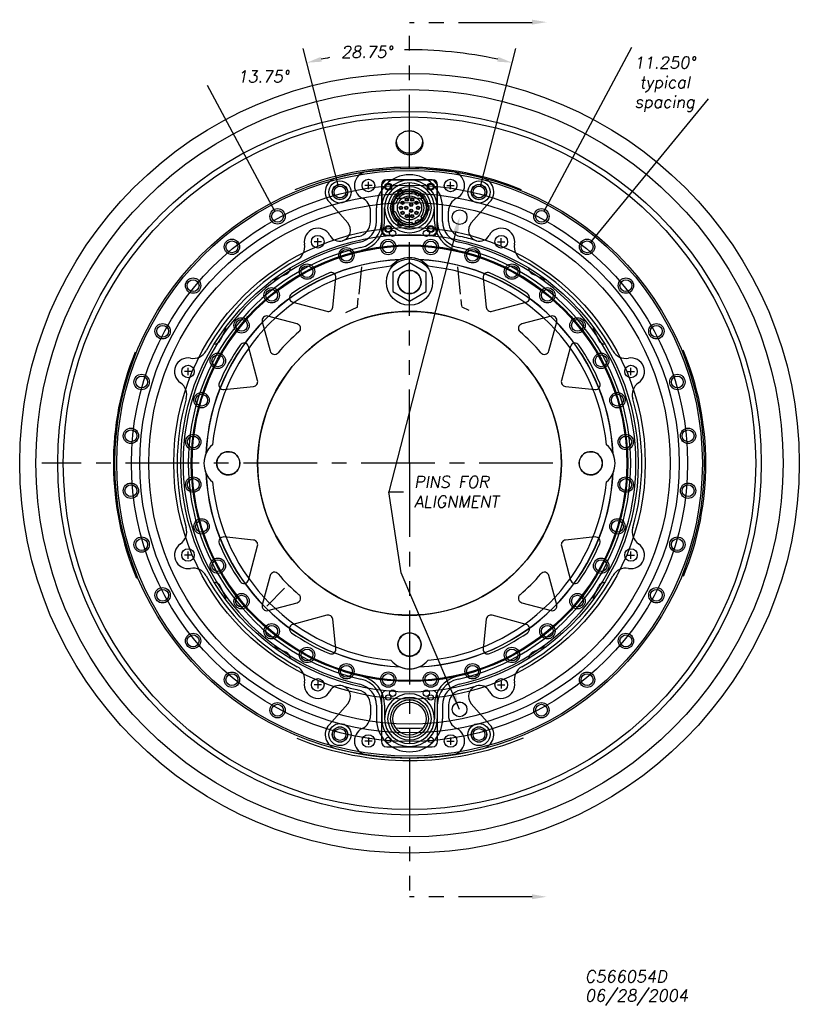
# Model space of a CAD drawing. Extents: x 2 to 120, y 0 to 54.
# Tile 5 of 5: x 16 to 29, y 0 to 17. Entities that reach past the tile are written whole.
import ezdxf

# ---------------------------------------------------------------- set-up
doc = ezdxf.new("R2010")
doc.units = 0
doc.header["$MEASUREMENT"] = 0
doc.linetypes.add('CENTER', pattern=[2, 1.25, -0.25, 0.25, -0.25])
doc.linetypes.add('PHANTOM', pattern=[2.5, 1.25, -0.25, 0.25, -0.25, 0.25, -0.25])
doc.layers.get('DEFPOINTS').update_dxf_attribs({"linetype": 'CONTINUOUS'})
for name, color, linetype in [('carlslw', 1, 'CONTINUOUS'), ('CENTER', 4, 'CENTER'), ('CONSTRUCTIONS2', 7, 'CONTINUOUS'), ('DIMENSIONS', 5, 'CONTINUOUS'), ('flange', 5, 'CONTINUOUS'), ('HOUSING', 4, 'CONTINUOUS'), ('hub', 7, 'CONTINUOUS'), ('JTCONNECTOR', 6, 'CONTINUOUS'), ('lungnut', 21, 'CONTINUOUS'), ('SECTION', 7, 'PHANTOM'), ('sportsmanfront', 6, 'CONTINUOUS')]:
    doc.layers.add(name, color=color, linetype=linetype)
doc.styles.add('ROMANS', font='romans.shx', dxfattribs={"oblique": 10})
doc.dimstyles.get("Standard").update_dxf_attribs({"dimscale": 2, "dimtxt": 0.1, "dimasz": 0.125, "dimexe": 0.125, "dimexo": 0.05, "dimgap": 0.09, "dimtad": 0, "dimtih": 1, "dimtoh": 1, "dimdec": 3, "dimzin": 0, "dimdsep": 46, "dimtxsty": 'ROMANS', "dimcen": 0.0625, "dimclrd": 256, "dimclre": 256, "dimclrt": 256, "dimadec": 0, "dimazin": 0, "dimtp": 0.001, "dimtm": 0.001, "dimtfac": 1, "dimtdec": 3, "dimtofl": 0, "dimtmove": 0, "dimatfit": 0, "dimfxl": 1, "dimtolj": 1, "dimtzin": 0, "dimarcsym": 0})

# ---------------------------------------------------------------- blocks, each defined once
blk = doc.blocks.new('*D5')
at = {"layer": 'DEFPOINTS', "color": 0}
for p in [(19.536, 16.094), (21.159, 14.264), (20.099, 13.852), (22.338, 9.663), (22.338, 9.663)]:
    blk.add_point(p, dxfattribs=at)
at = {"layer": 'DIMENSIONS', "lineweight": -2}
for p, q in [((21.134, 14.361), (20.534, 16.701)), ((20.052, 13.94), (18.913, 16.07))]:
    blk.add_line(p, q, dxfattribs=at)
at = {"layer": 'DIMENSIONS', "insert": (19.855, 16.224), "char_height": 0.2, "attachment_point": 5, "style": 'ROMANS'}
blk.add_mtext('\\A1;13.75°', dxfattribs=at)
blk = doc.blocks.new('*D6')
at = {"layer": 'DEFPOINTS', "color": 0}
for p in [(22.924, 16.654), (21.159, 14.264), (23.517, 14.264), (22.338, 9.663), (22.338, 9.663)]:
    blk.add_point(p, dxfattribs=at)
at = {"layer": 'DIMENSIONS', "lineweight": -2}
for p, q in [((21.134, 14.361), (20.534, 16.701)), ((23.542, 14.361), (24.142, 16.701))]:
    blk.add_line(p, q, dxfattribs=at)
for start, end in [(101.1673, 102.333), (77.667, 90.7119)]:
    blk.add_arc((22.338, 9.663), 7.015, start, end, dxfattribs=at)
at = {"layer": 'DIMENSIONS'}
for points in [[(20.849, 16.476), (20.83, 16.557), (20.596, 16.458)], [(23.846, 16.557), (23.827, 16.476), (24.08, 16.458)]]:
    blk.add_solid(points, dxfattribs=at)
at = {"layer": 'DIMENSIONS', "insert": (21.615, 16.641), "char_height": 0.2, "attachment_point": 5, "style": 'ROMANS'}
blk.add_mtext('\\A1;28.75°', dxfattribs=at)
blk = doc.blocks.new('*D7')
at = {"layer": 'DEFPOINTS', "color": 0}
for p in [(26.431, 16.245), (24.577, 13.852), (25.351, 13.335), (22.338, 9.663), (22.338, 9.663)]:
    blk.add_point(p, dxfattribs=at)
at = {"layer": 'DIMENSIONS', "lineweight": -2}
for p, q in [((24.624, 13.94), (26.11, 16.72)), ((25.415, 13.412), (27.414, 15.848))]:
    blk.add_line(p, q, dxfattribs=at)
at = {"layer": 'DIMENSIONS', "insert": (26.668, 16.093), "char_height": 0.2, "attachment_point": 5, "style": 'ROMANS'}
blk.add_mtext('\\A1;11.250° \\Ptypical \\Pspacing', dxfattribs=at)

msp = doc.modelspace()

# ---------------------------------------------------------------- linework, layer by layer
at = {"layer": 'carlslw'}
for p, q in [((21.8611, 14.3831), (21.8611, 13.6091)), ((22.7251, 14.4731), (21.9511, 14.4731)), ((22.8151, 13.6091), (22.8151, 14.3831)), ((20.0766, 12.7908), (20.2463, 12.87)), ((24.5996, 12.7908), (24.4298, 12.87)), ((19.2103, 11.9246), (19.1312, 11.7549)), ((25.4658, 11.9246), (25.545, 11.7549)), ((19.2103, 7.4016), (19.1312, 7.5713)), ((25.4658, 7.4016), (25.545, 7.5713)), ((20.0766, 6.5353), (20.2463, 6.4562)), ((24.5996, 6.5353), (24.4298, 6.4562)), ((21.8611, 5.7171), (21.8611, 4.9431)), ((22.8151, 4.9431), (22.8151, 5.7171)), ((21.9511, 4.8531), (22.7251, 4.8531))]:
    msp.add_line(p, q, dxfattribs=at)
for centre, radius in [((22.3381, 9.6631), 5), ((21.1588, 14.2644), 0.1304), ((21.9786, 14.3556), 0.0445), ((22.6976, 14.3556), 0.0445), ((23.5173, 14.2644), 0.1304), ((22.3381, 13.9961), 0.365), ((22.3381, 13.9961), 0.2815), ((20.0989, 13.8522), 0.1304), ((23.1881, 13.8381), 0.1255), ((24.5772, 13.8522), 0.1304), ((22.3381, 9.6631), 3.881), ((21.9786, 13.6366), 0.0445), ((22.6976, 13.6366), 0.0445), ((19.3247, 13.3349), 0.1304), ((21.9767, 13.3323), 0.1304), ((22.6995, 13.3323), 0.1304), ((25.3514, 13.3349), 0.1304), ((21.2678, 13.1913), 0.1304), ((23.4083, 13.1913), 0.1304), ((20.6, 12.9147), 0.1304), ((24.0761, 12.9147), 0.1304), ((18.6663, 12.6765), 0.1304), ((26.0099, 12.6765), 0.1304), ((19.9991, 12.5132), 0.1304), ((24.6771, 12.5132), 0.1304), ((18.1489, 11.9022), 0.1304), ((19.488, 12.0021), 0.1304), ((25.1882, 12.0021), 0.1304), ((26.5272, 11.9022), 0.1304), ((19.0864, 11.4011), 0.1304), ((25.5897, 11.4011), 0.1304), ((17.7926, 11.0419), 0.1304), ((26.8835, 11.0419), 0.1304), ((18.8098, 10.7334), 0.1304), ((25.8663, 10.7334), 0.1304), ((17.6109, 10.1287), 0.1304), ((27.0652, 10.1287), 0.1304), ((18.6688, 10.0245), 0.1304), ((26.0073, 10.0245), 0.1304), ((18.6688, 9.3017), 0.1304), ((26.0073, 9.3017), 0.1304), ((17.6109, 9.1975), 0.1304), ((27.0652, 9.1975), 0.1304), ((18.8098, 8.5928), 0.1304), ((25.8663, 8.5928), 0.1304), ((17.7926, 8.2842), 0.1304), ((26.8835, 8.2842), 0.1304), ((19.0864, 7.925), 0.1304), ((25.5897, 7.925), 0.1304), ((18.1489, 7.4239), 0.1304), ((26.5272, 7.4239), 0.1304), ((19.488, 7.3241), 0.1304), ((25.1882, 7.3241), 0.1304), ((19.9991, 6.813), 0.1304), ((24.6771, 6.813), 0.1304), ((18.6663, 6.6497), 0.1304), ((26.0099, 6.6497), 0.1304), ((20.6, 6.4114), 0.1304), ((24.0761, 6.4114), 0.1304), ((21.2678, 6.1348), 0.1304), ((23.4083, 6.1348), 0.1304), ((19.3247, 5.9913), 0.1304), ((21.9767, 5.9938), 0.1304), ((22.6995, 5.9938), 0.1304), ((25.3514, 5.9913), 0.1304), ((21.9786, 5.6896), 0.0445), ((22.3381, 5.3301), 0.365), ((22.6976, 5.6896), 0.0445), ((20.0989, 5.474), 0.1304), ((22.3381, 5.3301), 0.2815), ((23.1881, 5.4881), 0.1255), ((24.5772, 5.474), 0.1304), ((21.1588, 5.0618), 0.1304), ((23.5173, 5.0618), 0.1304), ((21.9786, 4.9706), 0.0445), ((22.6976, 4.9706), 0.0445)]:
    msp.add_circle(centre, radius, dxfattribs=at)
for centre, radius, start, end in [((21.9511, 14.3831), 0.09, 90, 180), ((22.7251, 14.3831), 0.09, 360, 90), ((22.3381, 9.6631), 4.495, 87.01088, 92.98912), ((21.9511, 13.6091), 0.09, 180, 254.67741), ((22.7251, 13.6091), 0.09, 285.32259, 360), ((22.3381, 9.6631), 3.459, 92.64715, 177.35285), ((22.3381, 12.7381), 0.4125, 67.21447, 112.78553), ((22.3381, 9.6631), 3.459, 2.64715, 87.35285), ((20.1935, 12.9833), 0.125, 295, 357.17082), ((24.4827, 12.9833), 0.125, 182.82918, 245), ((20.0237, 12.9041), 0.125, 270.37173, 295), ((24.6524, 12.9041), 0.125, 245, 269.62827), ((19.097, 11.9774), 0.125, 335, 359.62827), ((25.5791, 11.9774), 0.125, 180.37173, 205), ((19.0179, 11.8077), 0.125, 272.82918, 335), ((25.6583, 11.8077), 0.125, 205, 267.17082), ((19.2631, 9.6631), 0.4125, 157.21447, 202.78553), ((25.4131, 9.6631), 0.4125, 337.21447, 22.78553), ((22.3381, 9.6631), 3.459, 182.64715, 267.35285), ((22.3381, 9.6631), 3.459, 272.64715, 357.35285), ((19.0179, 7.5185), 0.125, 25, 87.17082), ((25.6583, 7.5185), 0.125, 92.82918, 155), ((19.097, 7.3487), 0.125, 0.37173, 25), ((25.5791, 7.3487), 0.125, 155, 179.62827), ((20.0237, 6.422), 0.125, 65, 89.62827), ((24.6524, 6.422), 0.125, 90.37173, 115), ((20.1935, 6.3429), 0.125, 2.82918, 65), ((24.4827, 6.3429), 0.125, 115, 177.17082), ((22.3381, 6.5881), 0.4125, 247.21447, 292.78553), ((21.9511, 5.7171), 0.09, 105.32259, 180), ((22.7251, 5.7171), 0.09, 360, 74.67741), ((22.3381, 9.6631), 4.495, 267.01088, 272.98912), ((21.9511, 4.9431), 0.09, 180, 270), ((22.7251, 4.9431), 0.09, 270, 360)]:
    msp.add_arc(centre, radius, start, end, dxfattribs=at)
at = {"layer": 'CENTER'}
msp.add_line((24.7692, 9.6631), (16.1, 9.6631), dxfattribs=at)
at = {"layer": 'CONSTRUCTIONS2'}
for centre in [(21.1588, 14.2644), (23.5173, 14.2644), (21.1588, 5.0618), (23.5173, 5.0618)]:
    msp.add_circle(centre, 0.1875, dxfattribs=at)
at = {"layer": 'DIMENSIONS'}
msp.add_line((23.1256, 13.596), (21.9867, 9.1798), dxfattribs=at)
msp.add_solid([(23.0853, 13.6064), (23.166, 13.5856), (23.1881, 13.8381)], dxfattribs=at)
at = {"layer": 'flange'}
for centre, radius in [((22.3381, 9.6631), 5.9676), ((22.3381, 9.6631), 4.9687), ((22.3381, 9.6631), 4.7187), ((21.1588, 14.2644), 0.1005), ((23.5173, 14.2644), 0.1005), ((22.3381, 9.6631), 4.5748), ((22.3381, 9.6631), 4.4253), ((20.0989, 13.8522), 0.1005), ((24.5772, 13.8522), 0.1005), ((19.3247, 13.3349), 0.1005), ((25.3514, 13.3349), 0.1005), ((18.6663, 12.6765), 0.1005), ((26.0099, 12.6765), 0.1005), ((18.1489, 11.9022), 0.1005), ((26.5272, 11.9022), 0.1005), ((17.7926, 11.0419), 0.1005), ((26.8835, 11.0419), 0.1005), ((17.6109, 10.1287), 0.1005), ((27.0652, 10.1287), 0.1005), ((17.6109, 9.1975), 0.1005), ((27.0652, 9.1975), 0.1005), ((17.7926, 8.2842), 0.1005), ((17.7926, 8.2842), 0.1005), ((26.8835, 8.2842), 0.1005), ((18.1489, 7.4239), 0.1005), ((26.5272, 7.4239), 0.1005), ((18.6663, 6.6497), 0.1005), ((26.0099, 6.6497), 0.1005), ((19.3247, 5.9913), 0.1005), ((25.3514, 5.9913), 0.1005), ((20.0989, 5.474), 0.1005), ((24.5772, 5.474), 0.1005), ((21.1588, 5.0618), 0.1005), ((23.5173, 5.0618), 0.1005)]:
    msp.add_circle(centre, radius, dxfattribs=at)
at = {"layer": 'HOUSING'}
for p, q in [((21.7037, 14.3747), (21.5787, 14.3747)), ((21.6412, 14.3122), (21.6412, 14.4372)), ((22.9725, 14.3747), (23.0975, 14.3747)), ((23.035, 14.3122), (23.035, 14.4372)), ((21.2889, 13.7438), (20.9724, 14.0977)), ((23.3872, 13.7438), (23.7037, 14.0977)), ((21.6761, 13.7637), (21.6761, 13.9377)), ((21.7761, 13.7637), (21.7761, 13.9961)), ((21.8661, 13.7637), (21.8661, 13.9961)), ((21.9161, 13.7637), (21.9161, 13.9961)), ((22.7601, 13.7637), (22.7601, 13.9961)), ((22.8101, 13.7637), (22.8101, 13.9961)), ((22.9001, 13.7637), (22.9001, 13.9961)), ((23.0001, 13.7637), (23.0001, 13.9377)), ((20.844, 13.421), (20.719, 13.421)), ((20.7815, 13.3585), (20.7815, 13.4835)), ((23.8321, 13.421), (23.9571, 13.421)), ((23.8946, 13.3585), (23.8946, 13.4835)), ((18.6427, 11.2196), (18.5177, 11.2196)), ((18.5802, 11.1571), (18.5802, 11.2821)), ((26.0334, 11.2196), (26.1584, 11.2196)), ((26.0959, 11.1571), (26.0959, 11.2821)), ((18.6427, 8.1065), (18.5177, 8.1065)), ((18.5802, 8.044), (18.5802, 8.169)), ((26.0334, 8.1065), (26.1584, 8.1065)), ((26.0959, 8.044), (26.0959, 8.169)), ((20.844, 5.9052), (20.719, 5.9052)), ((20.7815, 5.9677), (20.7815, 5.8427)), ((23.8321, 5.9052), (23.9571, 5.9052)), ((23.8946, 5.9677), (23.8946, 5.8427)), ((21.2889, 5.5824), (20.9724, 5.2284)), ((21.6761, 5.5625), (21.6761, 5.3884)), ((21.7761, 5.5625), (21.7761, 5.3301)), ((21.8661, 5.5625), (21.8661, 5.3301)), ((21.9161, 5.5625), (21.9161, 5.3301)), ((22.7601, 5.5625), (22.7601, 5.3301)), ((22.8101, 5.5625), (22.8101, 5.3301)), ((22.9001, 5.5625), (22.9001, 5.3301)), ((23.0001, 5.5625), (23.0001, 5.3884)), ((23.3872, 5.5824), (23.7037, 5.2284)), ((21.6412, 5.0139), (21.6412, 4.8889)), ((23.035, 5.0139), (23.035, 4.8889)), ((21.7037, 4.9514), (21.5787, 4.9514)), ((22.9725, 4.9514), (23.0975, 4.9514))]:
    msp.add_line(p, q, dxfattribs=at)
for centre, radius in [((21.1588, 14.2644), 0.1285), ((21.6412, 14.3747), 0.1065), ((23.035, 14.3747), 0.1065), ((23.5173, 14.2644), 0.1285), ((22.3381, 13.9961), 0.3203), ((23.1881, 13.8381), 0.125), ((22.0507, 13.5635), 0.0532), ((22.6255, 13.5635), 0.0532), ((22.3381, 9.6631), 3.703), ((20.7815, 13.421), 0.1065), ((23.8946, 13.421), 0.1065), ((22.3381, 9.6631), 3.687), ((18.5802, 11.2196), 0.1065), ((26.0959, 11.2196), 0.1065), ((18.5802, 8.1065), 0.1065), ((26.0959, 8.1065), 0.1065), ((20.7815, 5.9052), 0.1065), ((23.8946, 5.9052), 0.1065), ((22.0507, 5.7626), 0.0532), ((22.6255, 5.7626), 0.0532), ((22.3381, 5.3301), 0.3203), ((23.1881, 5.4881), 0.125), ((21.1588, 5.0618), 0.1285), ((23.5173, 5.0618), 0.1285), ((21.6412, 4.9514), 0.1065), ((23.035, 4.9514), 0.1065)]:
    msp.add_circle(centre, radius, dxfattribs=at)
for centre, radius, start, end in [((22.3381, 9.6631), 5, 75.625, 104.375), ((21.6412, 14.3747), 0.2371, 98.41356, 243.79298), ((22.3381, 13.9961), 0.562, 0, 180), ((23.035, 14.3747), 0.2371, 296.20702, 81.58644), ((21.1588, 14.2644), 0.25, 104.375, 221.8015), ((22.3381, 13.9961), 0.472, 0, 180), ((22.3381, 13.9961), 0.422, 0, 180), ((23.5173, 14.2644), 0.25, 318.1985, 75.625), ((21.4261, 13.9377), 0.25, 360, 63.79298), ((23.2501, 13.9377), 0.25, 116.20702, 180), ((22.3381, 13.9961), 0.422, 180, 0), ((21.1492, 13.6188), 0.1875, 286.7284, 41.8015), ((21.4161, 13.7637), 0.26, 282.67186, 0), ((21.4161, 13.7637), 0.36, 282.67186, 0), ((21.4161, 13.7637), 0.45, 282.67186, 0), ((21.4161, 13.7637), 0.5, 282.67186, 0), ((23.2601, 13.7637), 0.5, 180, 257.32814), ((23.2601, 13.7637), 0.45, 180, 257.32814), ((23.2601, 13.7637), 0.36, 180, 257.32814), ((23.2601, 13.7637), 0.26, 180, 257.32814), ((23.527, 13.6188), 0.1875, 138.1985, 253.2716), ((20.7815, 13.421), 0.23, 28.28209, 190.5834), ((21.1492, 13.6188), 0.1875, 208.28209, 286.7284), ((23.527, 13.6188), 0.1875, 253.2716, 331.71791), ((23.8946, 13.421), 0.23, 349.4166, 151.71791), ((22.3381, 9.6631), 3.843, 102.67186, 257.32814), ((20.3097, 13.3328), 0.25, 298.93116, 10.5834), ((22.3381, 9.6631), 3.943, 102.67186, 106.7284), ((22.3381, 9.6631), 3.843, 282.67186, 77.32814), ((22.3381, 9.6631), 3.943, 73.2716, 77.32814), ((24.3665, 13.3328), 0.25, 169.4166, 241.06884), ((22.3381, 9.6631), 3.753, 102.67186, 257.32814), ((22.3381, 9.6631), 3.753, 282.67186, 77.32814), ((22.3381, 9.6631), 3.943, 118.93116, 151.06884), ((22.3381, 9.6631), 3.943, 28.93116, 61.06884), ((18.6683, 11.6915), 0.25, 259.4166, 331.06884), ((26.0078, 11.6915), 0.25, 208.93116, 280.5834), ((18.5802, 11.2196), 0.23, 79.4166, 235.5834), ((26.0959, 11.2196), 0.23, 304.4166, 100.5834), ((18.3089, 10.8237), 0.25, 343.93116, 55.5834), ((26.3672, 10.8237), 0.25, 124.4166, 196.06884), ((22.3381, 9.6631), 3.943, 163.93116, 196.06884), ((22.3381, 9.6631), 3.943, 343.93116, 16.06884), ((18.3089, 8.5025), 0.25, 304.4166, 16.06884), ((26.3672, 8.5025), 0.25, 163.93116, 235.5834), ((18.5802, 8.1065), 0.23, 124.4166, 280.5834), ((26.0959, 8.1065), 0.23, 259.4166, 55.5834), ((18.6683, 7.6347), 0.25, 28.93116, 100.5834), ((26.0078, 7.6347), 0.25, 79.4166, 151.06884), ((22.3381, 9.6631), 3.943, 208.93116, 241.06884), ((22.3381, 9.6631), 3.943, 298.93116, 331.06884), ((20.3097, 5.9934), 0.25, 349.4166, 61.06884), ((24.3665, 5.9934), 0.25, 118.93116, 190.5834), ((21.4161, 5.5625), 0.5, 360, 77.32814), ((23.2601, 5.5625), 0.5, 102.67186, 180), ((20.7815, 5.9052), 0.23, 169.4166, 331.71791), ((21.1492, 5.7074), 0.1875, 73.2716, 151.71791), ((21.1492, 5.7074), 0.1875, 318.1985, 73.2716), ((22.3381, 9.6631), 3.943, 253.93116, 257.32814), ((21.4161, 5.5625), 0.36, 360, 77.32814), ((21.4161, 5.5625), 0.45, 360, 77.32814), ((23.2601, 5.5625), 0.45, 102.67186, 180), ((23.2601, 5.5625), 0.36, 102.67186, 180), ((22.3381, 9.6631), 3.943, 282.67186, 286.06884), ((23.527, 5.7074), 0.1875, 106.7284, 221.8015), ((23.527, 5.7074), 0.1875, 28.28209, 106.7284), ((23.8946, 5.9052), 0.23, 208.28209, 10.5834), ((21.4161, 5.5625), 0.26, 0, 77.32814), ((22.3381, 5.3301), 0.422, 0, 180), ((23.2601, 5.5625), 0.26, 102.67186, 180), ((21.4261, 5.3884), 0.25, 296.20702, 0), ((23.2501, 5.3884), 0.25, 180, 243.79298), ((21.1588, 5.0618), 0.25, 138.1985, 255.625), ((22.3381, 5.3301), 0.562, 180, 0), ((22.3381, 5.3301), 0.472, 180, 0), ((22.3381, 5.3301), 0.422, 180, 0), ((23.5173, 5.0618), 0.25, 284.375, 41.8015), ((21.6412, 4.9514), 0.2371, 116.20702, 261.58644), ((23.035, 4.9514), 0.2371, 278.41356, 63.79298), ((22.3381, 9.6631), 5, 255.625, 284.375)]:
    msp.add_arc(centre, radius, start, end, dxfattribs=at)
at = {"layer": 'hub'}
for centre, radius in [((22.3381, 9.6631), 4), ((21.9767, 13.3323), 0.1005), ((22.6995, 13.3323), 0.1005), ((21.2678, 13.1913), 0.1005), ((23.4083, 13.1913), 0.1005), ((20.6, 12.9147), 0.1005), ((24.0761, 12.9147), 0.1005), ((19.9991, 12.5132), 0.1005), ((24.6771, 12.5132), 0.1005), ((22.3381, 9.6631), 2.577), ((19.488, 12.0021), 0.1005), ((25.1882, 12.0021), 0.1005), ((19.0864, 11.4011), 0.1005), ((25.5897, 11.4011), 0.1005), ((18.8098, 10.7334), 0.1005), ((25.8663, 10.7334), 0.1005), ((18.6688, 10.0245), 0.1005), ((26.0073, 10.0245), 0.1005), ((18.6688, 9.3017), 0.1005), ((26.0073, 9.3017), 0.1005), ((18.8098, 8.5928), 0.1005), ((25.8663, 8.5928), 0.1005), ((19.0864, 7.925), 0.1005), ((25.5897, 7.925), 0.1005), ((19.488, 7.3241), 0.1005), ((25.1882, 7.3241), 0.1005), ((19.9991, 6.813), 0.1005), ((24.6771, 6.813), 0.1005), ((20.6, 6.4114), 0.1005), ((24.0761, 6.4114), 0.1005), ((21.2678, 6.1348), 0.1005), ((23.4083, 6.1348), 0.1005), ((21.9767, 5.9938), 0.1005), ((22.6995, 5.9938), 0.1005)]:
    msp.add_circle(centre, radius, dxfattribs=at)
for centre, radius, start, end in [((22.3381, 9.6631), 3.456, 92.77071, 177.22929), ((22.3381, 12.7379), 0.4125, 40.22439, 139.77561), ((22.3381, 9.6631), 3.456, 2.77071, 87.22929), ((22.3381, 9.6631), 3.356, 95.38499, 174.61501), ((22.3381, 9.6631), 3.356, 5.38499, 84.61501), ((19.2633, 9.6631), 0.4125, 130.22439, 229.77561), ((19.2631, 9.6631), 0.197, 83.50447, 276.49553), ((19.2631, 9.6631), 0.197, 276.49553, 83.50447), ((25.4131, 9.6631), 0.197, 96.49553, 263.50447), ((25.4131, 9.6631), 0.197, 263.50447, 96.49553), ((25.4129, 9.6631), 0.4125, 310.22439, 49.77561), ((22.3381, 9.6631), 3.456, 182.77071, 267.22929), ((22.3381, 9.6631), 3.456, 272.77071, 357.22929), ((22.3381, 9.6631), 3.356, 185.38499, 264.61501), ((22.3381, 9.6631), 3.356, 275.38499, 354.61501), ((22.3381, 6.5881), 0.197, 6.49553, 173.50447), ((22.3381, 6.5881), 0.197, 173.50447, 6.49553), ((22.3381, 6.5883), 0.4125, 220.22439, 319.77561)]:
    msp.add_arc(centre, radius, start, end, dxfattribs=at)
at = {"layer": 'JTCONNECTOR'}
for p, q in [((21.9391, 14.4651), (21.8691, 14.3951)), ((21.8691, 14.3951), (21.8691, 13.5971)), ((22.7371, 14.4651), (21.9391, 14.4651)), ((22.8071, 14.3951), (22.7371, 14.4651)), ((22.8071, 13.5971), (22.8071, 14.3951)), ((22.2038, 14.3066), (22.1363, 14.2676)), ((22.1581, 14.2298), (22.1363, 14.2676)), ((22.2256, 14.2688), (22.2038, 14.3066)), ((22.3727, 14.2411), (22.3864, 14.2648)), ((22.434, 14.2242), (22.4468, 14.2465)), ((22.4877, 14.1932), (22.5005, 14.2155)), ((22.0998, 14.0631), (22.0734, 14.0631)), ((22.533, 14.1486), (22.5466, 14.1723)), ((22.6305, 14.0351), (22.6741, 14.0351)), ((22.6741, 13.9571), (22.6741, 14.0351)), ((22.0998, 13.9291), (22.0734, 13.9291)), ((22.6305, 13.9571), (22.6741, 13.9571)), ((22.1581, 13.7623), (22.1363, 13.7246)), ((22.1363, 13.7246), (22.2038, 13.6856)), ((22.2256, 13.7233), (22.2038, 13.6856)), ((22.3727, 13.751), (22.3864, 13.7274)), ((22.434, 13.7679), (22.4468, 13.7457)), ((22.4877, 13.7989), (22.5005, 13.7767)), ((22.533, 13.8435), (22.5466, 13.8199)), ((21.9391, 13.5271), (21.8691, 13.5971)), ((21.8691, 13.5971), (21.9391, 13.5271)), ((22.8071, 13.5971), (22.7371, 13.5271)), ((22.7371, 13.5271), (21.9391, 13.5271))]:
    msp.add_line(p, q, dxfattribs=at)
for centre, radius in [((21.9786, 14.3556), 0.06), ((22.6976, 14.3556), 0.06), ((22.3381, 13.9961), 0.295), ((22.3381, 13.9961), 0.205), ((22.2199, 14.0819), 0.0275), ((22.2199, 14.0819), 0.0195), ((22.2929, 14.1349), 0.0275), ((22.2929, 14.1349), 0.0195), ((22.3661, 14.0446), 0.0275), ((22.3661, 14.0446), 0.0195), ((22.3832, 14.1349), 0.0275), ((22.3832, 14.1349), 0.0195), ((22.4562, 14.0819), 0.0275), ((22.4562, 14.0819), 0.0195), ((22.1921, 13.9961), 0.0275), ((22.1921, 13.9961), 0.0195), ((22.2199, 13.9103), 0.0275), ((22.2199, 13.9103), 0.0195), ((22.2821, 13.9961), 0.0275), ((22.2821, 13.9961), 0.0195), ((22.2929, 13.8572), 0.0275), ((22.2929, 13.8572), 0.0195), ((22.3661, 13.9476), 0.0275), ((22.3661, 13.9476), 0.0195), ((22.3832, 13.8572), 0.0275), ((22.3832, 13.8572), 0.0195), ((22.4562, 13.9103), 0.0275), ((22.4562, 13.9103), 0.0195), ((22.4841, 13.9961), 0.0275), ((22.4841, 13.9961), 0.0195), ((21.9786, 13.6366), 0.06), ((22.6976, 13.6366), 0.06)]:
    msp.add_circle(centre, radius, dxfattribs=at)
for radius, start, end in [(0.2475, 81.9463, 164.29365), (0.273, 66.52018, 79.80548), (0.2475, 52.80466, 67.19534), (0.273, 40.19452, 53.47982), (0.273, 165.79327, 194.20673), (0.2475, 321.9463, 38.0537), (0.2475, 195.70635, 278.0537), (0.273, 280.19452, 293.47982), (0.2475, 292.80466, 307.19534), (0.273, 306.52018, 319.80548)]:
    msp.add_arc((22.3381, 13.9961), radius, start, end, dxfattribs=at)
at = {"layer": 'lungnut'}
msp.add_lwpolyline([(22.0568, 12.9003), (22.0568, 12.5755), (22.3381, 12.4131), (22.6193, 12.5755), (22.6193, 12.9003), (22.3381, 13.0626)], close=True, dxfattribs=at)
msp.add_circle((22.3381, 12.7379), 0.3925, dxfattribs=at)
for start, end in [(353.50447, 186.49553), (186.49553, 353.50447)]:
    msp.add_arc((22.3381, 12.7381), 0.197, start, end, dxfattribs=at)
at = {"layer": 'SECTION'}
for p, q in [((24.4179, 17.1363), (22.3381, 17.1363)), ((22.3381, 9.6631), (22.3381, 17.1363)), ((22.3381, 9.6631), (22.3381, 2.3092)), ((24.4179, 2.3092), (22.3381, 2.3092))]:
    msp.add_line(p, q, dxfattribs=at)
for points in [[(24.4179, 17.1882), (24.4179, 17.1049), (24.6679, 17.1465)], [(24.4179, 2.3509), (24.4179, 2.2676), (24.6679, 2.3092)]]:
    msp.add_solid(points, dxfattribs=at)
at = {"layer": 'sportsmanfront'}
for p, q in [((21.5259, 12.9944), (21.4774, 12.5334)), ((23.1502, 12.9944), (23.1987, 12.5334)), ((21.0348, 12.3089), (21.0876, 12.8118)), ((23.5885, 12.8118), (23.6414, 12.3089)), ((20.3577, 12.396), (20.9361, 12.2411)), ((21.4537, 12.3112), (21.4695, 12.462)), ((23.2107, 12.4412), (23.2228, 12.3255)), ((23.7401, 12.2411), (24.3184, 12.396)), ((21.4537, 12.3112), (21.2517, 12.2175)), ((23.2235, 12.3191), (23.3438, 12.2584)), ((19.84, 12.0647), (19.9727, 11.5694)), ((20.4318, 12.0284), (19.9365, 12.1611)), ((24.7397, 12.1611), (24.2444, 12.0284)), ((24.7034, 11.5694), (24.8361, 12.0647)), ((19.7601, 11.0651), (19.6051, 11.6434)), ((25.071, 11.6434), (24.9161, 11.0651)), ((19.1893, 10.9135), (19.6922, 10.9664)), ((24.9839, 10.9664), (25.4868, 10.9135)), ((19.6922, 8.3598), (19.1893, 8.4126)), ((25.4868, 8.4126), (24.9839, 8.3598)), ((19.6051, 7.6828), (19.7601, 8.2611)), ((24.9161, 8.2611), (25.071, 7.6828)), ((19.9727, 7.7568), (19.84, 7.2615)), ((24.8361, 7.2615), (24.7034, 7.7568)), ((19.916, 7.2404), (20.2198, 7.5442)), ((19.9365, 7.165), (20.4318, 7.2978)), ((24.2444, 7.2978), (24.7397, 7.165)), ((20.9361, 7.0851), (20.3577, 6.9301)), ((21.0876, 6.5144), (21.0348, 7.0173)), ((23.6414, 7.0173), (23.5885, 6.5144)), ((24.3184, 6.9301), (23.7401, 7.0851))]:
    msp.add_line(p, q, dxfattribs=at)
for centre, radius in [((22.3381, 9.6631), 6.6142), ((22.3381, 9.6631), 6.3386), ((22.3381, 9.6631), 5.8746), ((22.3381, 9.6631), 5), ((22.3381, 12.7379), 0.1969), ((19.2633, 9.6631), 0.1969), ((25.4129, 9.6631), 0.1969), ((22.3381, 6.5883), 0.1969)]:
    msp.add_circle(centre, radius, dxfattribs=at)
for centre, radius, start, end in [((22.3164, 9.6596), 5.0251, 67.50739, 112.50739), ((22.3381, 9.6631), 3.5039, 112.82604, 124.90489), ((21.0093, 12.82), 0.0787, 354, 112.82604), ((23.6668, 12.82), 0.0787, 67.17396, 186), ((22.3381, 9.6631), 3.5039, 55.09511, 67.17396), ((20.3781, 12.4721), 0.0787, 124.90489, 255), ((24.298, 12.4721), 0.0787, 285, 55.09511), ((20.9565, 12.3171), 0.0787, 255, 354), ((22.3381, 9.6631), 2.5768, 22.85901, 112.79969), ((23.7197, 12.3171), 0.0787, 186, 285), ((22.3381, 9.6631), 2.5768, 112.85898, 202.79965), ((19.9161, 12.0851), 0.0787, 75, 195), ((20.4114, 11.9523), 0.0787, 310.08445, 75), ((24.2647, 11.9523), 0.0787, 105, 229.91555), ((24.76, 12.0851), 0.0787, 345, 105), ((22.3381, 9.6631), 2.9134, 130.08445, 139.91555), ((22.3381, 9.6631), 2.9134, 40.08445, 49.91555), ((19.529, 11.623), 0.0787, 15, 145.09511), ((25.1471, 11.623), 0.0787, 34.90489, 165), ((22.3252, 9.6618), 5.0113, 157.89055, 202.89055), ((22.3381, 9.6631), 3.5039, 145.09511, 157.17396), ((20.0488, 11.5898), 0.0787, 195, 319.91555), ((24.6273, 11.5898), 0.0787, 220.08445, 345), ((22.3381, 9.6631), 3.5039, 22.82604, 34.90489), ((22.3576, 9.6605), 5.0093, 337.58225, 22.58225), ((19.684, 11.0447), 0.0787, 276, 15), ((24.9921, 11.0447), 0.0787, 165, 264), ((19.1811, 10.9918), 0.0787, 157.17396, 276), ((25.495, 10.9918), 0.0787, 264, 22.82604), ((22.3381, 9.6631), 2.5768, 292.85901, 22.79965), ((22.3381, 9.6631), 2.5768, 202.85901, 292.79965), ((19.1811, 8.3343), 0.0787, 84, 202.82604), ((19.684, 8.2815), 0.0787, 345, 84), ((24.9921, 8.2815), 0.0787, 96, 195), ((25.495, 8.3343), 0.0787, 337.17396, 96), ((22.3381, 9.6631), 3.5039, 202.82604, 214.90489), ((22.3381, 9.6631), 3.5039, 325.09511, 337.17396), ((20.0488, 7.7364), 0.0787, 40.08445, 165), ((22.3381, 9.6631), 2.9134, 220.08445, 229.91555), ((22.3381, 9.6631), 2.9134, 310.08445, 319.91555), ((24.6273, 7.7364), 0.0787, 15, 139.91555), ((19.529, 7.7031), 0.0787, 214.90489, 345), ((25.1471, 7.7031), 0.0787, 195, 325.09511), ((20.4114, 7.3738), 0.0787, 285, 49.91555), ((24.2647, 7.3738), 0.0787, 130.08445, 255), ((19.9161, 7.2411), 0.0787, 165, 285), ((24.76, 7.2411), 0.0787, 255, 15), ((20.9565, 7.009), 0.0787, 6, 105), ((23.7197, 7.009), 0.0787, 75, 174), ((20.3781, 6.8541), 0.0787, 105, 235.09511), ((24.298, 6.8541), 0.0787, 304.90489, 75), ((22.3381, 9.6631), 3.5039, 235.09511, 247.17396), ((22.3381, 9.6631), 3.5039, 292.82604, 304.90489), ((21.0093, 6.5061), 0.0787, 247.17396, 6), ((23.6668, 6.5061), 0.0787, 174, 292.82604), ((22.3363, 9.6459), 5.0253, 247.62783, 292.62783)]:
    msp.add_arc(centre, radius, start, end, dxfattribs=at)
for points in [[(22.1117, 15.0992), (22.1217, 15.1598), (22.1535, 15.2185), (22.2032, 15.2649), (22.2667, 15.2951), (22.3381, 15.3056)], [(22.3381, 15.3056), (22.4087, 15.2953), (22.4722, 15.2653), (22.5225, 15.2187), (22.5543, 15.1602), (22.5644, 15.0992)], [(22.3381, 14.8944), (22.2685, 14.9042), (22.2062, 14.9326), (22.1565, 14.9766), (22.1239, 15.0325), (22.1117, 15.0956), (22.1117, 15.0992)], [(22.1123, 15.1154), (22.1239, 15.064)], [(22.1239, 15.064), (22.1563, 15.0081), (22.2054, 14.9644), (22.2678, 14.9357), (22.3381, 14.9256)], [(22.5644, 15.0992), (22.5644, 15.0957), (22.5522, 15.0326), (22.5195, 14.9765), (22.4704, 14.9329), (22.4083, 14.9044), (22.3381, 14.8944)], [(22.3381, 14.9256), (22.4075, 14.9355), (22.4699, 14.9638), (22.5194, 15.0076), (22.5522, 15.0637)], [(22.5522, 15.0637), (22.5638, 15.1154)]]:
    msp.add_spline(points, degree=3, dxfattribs=at)

# ---------------------------------------------------------------- texts
at = {"layer": 'DIMENSIONS', "style": 'ROMANS', "oblique": 10}
for s, p in [('C566054D', (25.3163, 0.8577)), ('06/28/2004', (25.3163, 0.5339))]:
    msp.add_text(s, height=0.2, dxfattribs=at).set_placement(p)
at = {"layer": 'DIMENSIONS', "insert": (22.4167, 9.1798), "char_height": 0.2, "attachment_point": 4, "style": 'ROMANS'}
msp.add_mtext('PINS FOR \\PALIGNMENT', dxfattribs=at)

# ---------------------------------------------------------------- dimensions: what is measured, and where the dimension line sits
at = {"layer": 'DIMENSIONS'}
for base, line1, line2, picture, middle in [((22.924, 16.6535), ((21.1588, 14.2644), (22.3381, 9.6631)), ((22.3381, 9.6631), (23.5173, 14.2644)), '*D6', (21.6152, 16.6407)), ((19.5361, 16.0944), ((20.0989, 13.8522), (22.3381, 9.6631)), ((21.1588, 14.2644), (22.3381, 9.6631)), '*D5', (19.8545, 16.2239))]:
    dim = msp.add_angular_dim_2l(base=base, line1=line1, line2=line2, dimstyle='Standard', override={"dimadec": 2}, dxfattribs=at)
    dim.commit()
    dim.dimension.update_dxf_attribs({"geometry": picture, "text_midpoint": middle, "dimtype": 162})
dim = msp.add_angular_dim_2l(base=(26.4313, 16.2455), line1=((22.3381, 9.6631), (25.3514, 13.3349)), line2=((24.5772, 13.8522), (22.3381, 9.6631)), text='<> \\Ptypical \\Pspacing', dimstyle='Standard', override={"dimadec": 3}, dxfattribs=at)
dim.commit()
dim.dimension.update_dxf_attribs({"geometry": '*D7', "text_midpoint": (26.6675, 16.0926), "dimtype": 162})

# ---------------------------------------------------------------- leaders
at = {"layer": 'DIMENSIONS', "annotation_type": 0, "has_hookline": 1, "hookline_direction": 0, "text_width": 1.6067}
msp.add_leader([(23.1881, 5.4881), (22.1965, 7.8041), (21.9867, 9.1798), (22.2367, 9.1798)], dimstyle='Standard', override={"dimgap": 0.09, "dimtad": 0}, dxfattribs=at)

doc.saveas('drawing.dxf')
